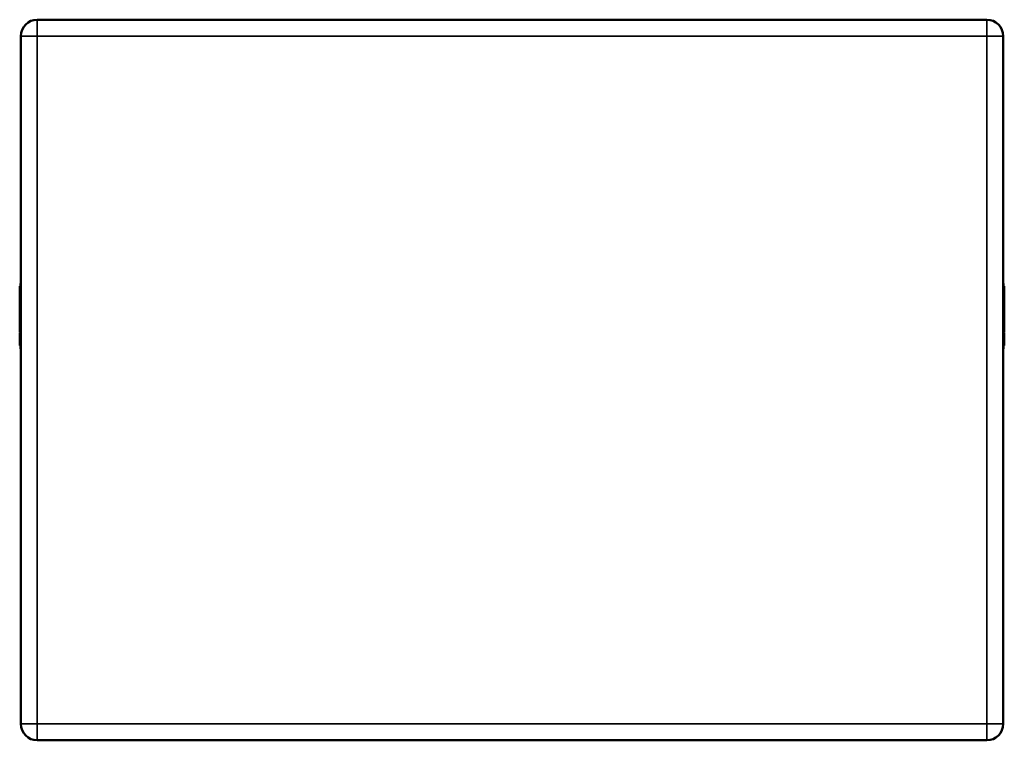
# Model space of a CAD drawing. Header units: millimetres. Extents: x 804 to 2238, y 539 to 1709.
# Tile 8 of 8: x 1637 to 2238, y 539 to 979. Entities that reach past the tile are written whole.
import ezdxf

# ---------------------------------------------------------------- set-up
doc = ezdxf.new("R2010")
doc.units = ezdxf.units.MM
doc.layers.add('Visibile (ISO)', color=7, linetype='Continuous', lineweight=50)
doc.layers.add('Visibile sottile (ISO)', color=7, linetype='Continuous', lineweight=35)

msp = doc.modelspace()

# ---------------------------------------------------------------- linework, layer by layer
at = {"layer": 'Visibile (ISO)'}
for p, q in [((2227.25, 978.71), (1647.25, 978.71)), ((1637.25, 968.71), (1637.25, 548.71)), ((2237.25, 548.71), (2237.25, 968.71)), ((1637.2, 818.71), (1637.2, 796.32)), ((1637.25, 818.71), (1637.2, 818.71)), ((1636.53, 815.94), (1636.53, 815.96)), ((1636.53, 815.96), (1637.03, 815.96)), ((1636.53, 815.88), (1636.53, 815.94)), ((1636.53, 815.94), (1637.03, 815.94)), ((1636.53, 815.62), (1636.53, 815.88)), ((1636.53, 815.88), (1637.03, 815.88)), ((1636.53, 815.61), (1636.53, 815.62)), ((1636.53, 815.62), (1637.03, 815.62)), ((1636.53, 815.6), (1636.53, 815.61)), ((1636.53, 815.61), (1637.03, 815.61)), ((1636.53, 814.81), (1636.53, 815.6)), ((1636.53, 815.6), (1637.03, 815.6)), ((1636.53, 814.53), (1636.53, 814.81)), ((1636.53, 814.47), (1636.53, 814.53)), ((1636.53, 814.53), (1637.03, 814.53)), ((1636.53, 814.43), (1636.53, 814.47)), ((1636.53, 814.36), (1636.53, 814.43)), ((1636.53, 814.43), (1637.03, 814.43)), ((1636.53, 812.97), (1636.53, 814.36)), ((1636.53, 814.36), (1637.03, 814.36)), ((1636.53, 812.97), (1636.53, 812.96)), ((1637.03, 812.97), (1636.53, 812.97)), ((1636.53, 812.96), (1636.53, 812.68)), ((1636.53, 812.68), (1636.53, 812.47)), ((1637.03, 812.68), (1636.53, 812.68)), ((1636.53, 812.47), (1636.53, 812.3)), ((1637.03, 812.47), (1636.53, 812.47)), ((1637.03, 812.3), (1636.53, 812.3)), ((1636.53, 812.3), (1636.53, 812.07)), ((1637.03, 812.07), (1636.53, 812.07)), ((1636.53, 812.07), (1636.53, 812.02)), ((1636.53, 812.02), (1636.53, 811.96)), ((1637.03, 811.96), (1636.53, 811.96)), ((1636.53, 811.96), (1636.53, 811.83)), ((1637.03, 817.71), (1637.03, 777.71)), ((1637.2, 817.62), (1637.03, 817.71)), ((2237.25, 817.59), (2237.46, 817.71)), ((2237.46, 777.71), (2237.46, 817.71)), ((2237.96, 815.96), (2237.46, 815.96)), ((2237.46, 815.72), (2237.96, 815.72)), ((2237.46, 815.58), (2237.96, 815.58)), ((2237.46, 815.24), (2237.96, 815.24)), ((2237.46, 815.24), (2237.96, 815.24)), ((2237.46, 815.18), (2237.96, 815.18)), ((2237.46, 815.06), (2237.96, 815.06)), ((2237.46, 815.02), (2237.96, 815.02)), ((2237.46, 814.98), (2237.96, 814.98)), ((2237.46, 814.82), (2237.96, 814.82)), ((2237.46, 814.75), (2237.96, 814.75)), ((2237.46, 814.65), (2237.96, 814.65)), ((2237.46, 814.52), (2237.96, 814.52)), ((2237.46, 814.29), (2237.96, 814.29)), ((2237.46, 814.24), (2237.96, 814.24)), ((2237.46, 814.2), (2237.96, 814.2)), ((2237.46, 813.73), (2237.96, 813.73)), ((2237.46, 813.26), (2237.96, 813.26)), ((2237.46, 813.19), (2237.96, 813.19)), ((2237.46, 812.94), (2237.96, 812.94)), ((2237.46, 812.81), (2237.96, 812.81)), ((2237.46, 812.63), (2237.96, 812.63)), ((2237.46, 812.39), (2237.96, 812.39)), ((2237.46, 812.18), (2237.96, 812.18)), ((2237.46, 812.17), (2237.96, 812.17)), ((2237.96, 815.96), (2237.96, 815.72)), ((2237.96, 815.68), (2237.96, 815.72)), ((2237.96, 815.61), (2237.96, 815.68)), ((2237.96, 815.6), (2237.96, 815.61)), ((2237.96, 815.58), (2237.96, 815.6)), ((2237.96, 815.24), (2237.96, 815.58)), ((2237.96, 815.24), (2237.96, 815.24)), ((2237.96, 815.18), (2237.96, 815.24)), ((2237.96, 815.06), (2237.96, 815.18)), ((2237.96, 815.02), (2237.96, 815.06)), ((2237.96, 815.02), (2237.96, 815.02)), ((2237.96, 814.98), (2237.96, 815.02)), ((2237.96, 814.82), (2237.96, 814.98)), ((2237.96, 814.75), (2237.96, 814.82)), ((2237.96, 814.65), (2237.96, 814.75)), ((2237.96, 814.55), (2237.96, 814.65)), ((2237.96, 814.52), (2237.96, 814.55)), ((2237.96, 814.43), (2237.96, 814.52)), ((2237.96, 814.29), (2237.96, 814.43)), ((2237.96, 814.24), (2237.96, 814.29)), ((2237.96, 814.23), (2237.96, 814.24)), ((2237.96, 814.2), (2237.96, 814.23)), ((2237.96, 813.73), (2237.96, 814.2)), ((2237.96, 813.68), (2237.96, 813.73)), ((2237.96, 813.3), (2237.96, 813.68)), ((2237.96, 813.26), (2237.96, 813.3)), ((2237.96, 813.25), (2237.96, 813.26)), ((2237.96, 813.19), (2237.96, 813.25)), ((2237.96, 812.94), (2237.96, 813.19)), ((2237.96, 812.81), (2237.96, 812.94)), ((2237.96, 812.63), (2237.96, 812.81)), ((2237.96, 812.43), (2237.96, 812.63)), ((2237.96, 812.39), (2237.96, 812.43)), ((2237.96, 812.31), (2237.96, 812.39)), ((2237.96, 812.18), (2237.96, 812.31)), ((2237.96, 812.17), (2237.96, 812.18)), ((2237.96, 811.81), (2237.96, 812.17)), ((1636.53, 811.83), (1636.53, 811.74)), ((1636.53, 811.74), (1636.53, 811.56)), ((1637.03, 811.74), (1636.53, 811.74)), ((1636.53, 811.74), (1636.53, 811.74)), ((1637.03, 811.74), (1636.53, 811.74)), ((1636.53, 811.56), (1636.53, 811.47)), ((1637.03, 811.56), (1636.53, 811.56)), ((1636.53, 811.47), (1636.53, 811.31)), ((1637.03, 811.31), (1636.53, 811.31)), ((1636.53, 811.31), (1636.53, 811.23)), ((1636.53, 811.23), (1636.53, 811.06)), ((1636.53, 811.06), (1636.53, 810.74)), ((1636.53, 810.74), (1636.53, 810.38)), ((1636.53, 810.38), (1636.53, 810.24)), ((1636.53, 810.24), (1636.53, 809.68)), ((1637.03, 810.24), (1636.53, 810.24)), ((1636.53, 809.68), (1636.53, 809.55)), ((1636.53, 809.55), (1636.53, 809.22)), ((1636.53, 809.22), (1636.53, 809.06)), ((1637.03, 809.06), (1636.53, 809.06)), ((1636.53, 809.06), (1636.53, 808.98)), ((1636.53, 808.98), (1636.53, 808.87)), ((1637.03, 808.87), (1636.53, 808.87)), ((1636.53, 808.87), (1636.53, 808.7)), ((1637.03, 808.7), (1636.53, 808.7)), ((1636.53, 808.7), (1636.53, 808.05)), ((1636.53, 808.05), (1636.53, 807.38)), ((1636.53, 807.38), (1636.53, 807.04)), ((1637.03, 807.38), (1636.53, 807.38)), ((1636.53, 807.04), (1636.53, 806.77)), ((1637.03, 807.04), (1636.53, 807.04)), ((1637.03, 806.77), (1636.53, 806.77)), ((1636.53, 806.77), (1636.53, 806.64)), ((1636.53, 806.64), (1636.53, 806.54)), ((1636.53, 806.54), (1636.53, 806.49)), ((1637.03, 806.54), (1636.53, 806.54)), ((1636.53, 806.49), (1636.53, 805.34)), ((1637.03, 806.49), (1636.53, 806.49)), ((2237.46, 811.81), (2237.96, 811.81)), ((2237.46, 811.14), (2237.96, 811.14)), ((2237.46, 810.85), (2237.96, 810.85)), ((2237.46, 810.52), (2237.96, 810.52)), ((2237.46, 808.98), (2237.96, 808.98)), ((2237.46, 808.76), (2237.96, 808.76)), ((2237.46, 808.68), (2237.96, 808.68)), ((2237.46, 808.38), (2237.96, 808.38)), ((2237.46, 807.96), (2237.96, 807.96)), ((2237.46, 807.08), (2237.96, 807.08)), ((2237.46, 806.89), (2237.96, 806.89)), ((2237.46, 806.57), (2237.96, 806.57)), ((2237.96, 806.43), (2237.46, 806.43)), ((2237.46, 806.26), (2237.96, 806.26)), ((2237.96, 811.76), (2237.96, 811.81)), ((2237.96, 811.43), (2237.96, 811.76)), ((2237.96, 811.14), (2237.96, 811.43)), ((2237.96, 810.85), (2237.96, 811.14)), ((2237.96, 810.52), (2237.96, 810.85)), ((2237.96, 809.78), (2237.96, 810.52)), ((2237.96, 809.44), (2237.96, 809.78)), ((2237.96, 809.14), (2237.96, 809.44)), ((2237.96, 808.98), (2237.96, 809.14)), ((2237.96, 808.76), (2237.96, 808.98)), ((2237.96, 808.68), (2237.96, 808.76)), ((2237.96, 808.38), (2237.96, 808.68)), ((2237.96, 807.96), (2237.96, 808.38)), ((2237.96, 807.66), (2237.96, 807.96)), ((2237.96, 807.08), (2237.96, 807.66)), ((2237.96, 806.89), (2237.96, 807.08)), ((2237.96, 806.57), (2237.96, 806.89)), ((2237.96, 806.43), (2237.96, 806.57)), ((2237.96, 806.32), (2237.96, 806.43)), ((2237.96, 806.32), (2237.96, 806.26)), ((2237.96, 806.18), (2237.96, 806.26)), ((2237.96, 805.44), (2237.96, 806.18)), ((1637.03, 805.34), (1636.53, 805.34)), ((1636.53, 805.34), (1636.53, 804.08)), ((1637.03, 804.08), (1636.53, 804.08)), ((1636.53, 804.08), (1636.53, 803.69)), ((1637.03, 803.69), (1636.53, 803.69)), ((1636.53, 803.69), (1636.53, 803.33)), ((1637.03, 803.33), (1636.53, 803.33)), ((1636.53, 803.33), (1636.53, 803.18)), ((1637.03, 803.18), (1636.53, 803.18)), ((1636.53, 803.18), (1636.53, 802.78)), ((1637.03, 802.78), (1636.53, 802.78)), ((1636.53, 802.78), (1636.53, 802.67)), ((1636.53, 802.67), (1636.53, 802.64)), ((1636.53, 800.07), (1636.53, 802.64)), ((1637.03, 802.64), (1636.53, 802.64)), ((1636.53, 800.07), (1636.53, 800.07)), ((1636.53, 800.07), (1637.03, 800.07)), ((1637.03, 800.07), (1636.53, 800.07)), ((1636.53, 794.12), (1636.53, 800.07)), ((2237.46, 805.44), (2237.96, 805.44)), ((2237.46, 804.94), (2237.96, 804.94)), ((2237.46, 804.82), (2237.96, 804.82)), ((2237.46, 803.15), (2237.96, 803.15)), ((2237.46, 802.72), (2237.96, 802.72)), ((2237.46, 802.57), (2237.96, 802.57)), ((2237.96, 800.07), (2237.46, 800.07)), ((2237.96, 804.94), (2237.96, 805.44)), ((2237.96, 804.82), (2237.96, 804.94)), ((2237.96, 804.36), (2237.96, 804.82)), ((2237.96, 803.58), (2237.96, 804.36)), ((2237.96, 803.26), (2237.96, 803.58)), ((2237.96, 803.15), (2237.96, 803.26)), ((2237.96, 802.87), (2237.96, 803.15)), ((2237.96, 802.72), (2237.96, 802.87)), ((2237.96, 802.57), (2237.96, 802.72)), ((2237.96, 802.57), (2237.96, 800.07)), ((2237.96, 800.07), (2237.96, 794.12)), ((1636.53, 794.12), (1637.03, 794.12)), ((1636.53, 794.12), (1636.53, 788.17)), ((2237.46, 794.12), (2237.96, 794.12)), ((2237.96, 788.17), (2237.96, 794.12)), ((1637.03, 788.17), (1636.53, 788.17)), ((2237.96, 788.17), (2237.46, 788.17)), ((1636.53, 787.77), (1636.53, 787.77)), ((1636.53, 787.77), (1637.03, 787.77)), ((1637.03, 787.77), (1636.53, 787.77)), ((1636.53, 787.77), (1636.53, 787.72)), ((1636.53, 787.72), (1636.53, 787.65)), ((1636.53, 787.65), (1636.53, 787.62)), ((1637.03, 787.65), (1636.53, 787.65)), ((1636.53, 787.62), (1636.53, 787.2)), ((1637.03, 787.62), (1636.53, 787.62)), ((1636.53, 787.2), (1636.53, 787.16)), ((1637.03, 787.2), (1636.53, 787.2)), ((1637.03, 787.16), (1636.53, 787.16)), ((1636.53, 787.16), (1636.53, 787.07)), ((1636.53, 787.07), (1636.53, 786.85)), ((1637.03, 787.07), (1636.53, 787.07)), ((1636.53, 786.85), (1636.53, 786.76)), ((1637.03, 786.85), (1636.53, 786.85)), ((1636.53, 786.76), (1636.53, 786.75)), ((1637.03, 786.76), (1636.53, 786.76)), ((1636.53, 786.75), (1636.53, 786.74)), ((1637.03, 786.75), (1636.53, 786.75)), ((1637.03, 786.74), (1636.53, 786.74)), ((1636.53, 786.74), (1636.53, 786.17)), ((1636.53, 786.17), (1636.53, 786.01)), ((1636.53, 785.8), (1636.53, 786.01)), ((1637.03, 786.01), (1636.53, 786.01)), ((1636.53, 785.75), (1636.53, 785.8)), ((1636.53, 785.8), (1637.03, 785.8)), ((1636.53, 785.72), (1636.53, 785.75)), ((1636.53, 785.75), (1637.03, 785.75)), ((1636.53, 785.04), (1636.53, 785.72)), ((1636.53, 785.72), (1637.03, 785.72)), ((1636.53, 784.84), (1636.53, 785.04)), ((1637.03, 785.04), (1636.53, 785.04)), ((1636.53, 784.67), (1636.53, 784.84)), ((1636.53, 784.61), (1636.53, 784.67)), ((1636.53, 784.49), (1636.53, 784.61)), ((1637.03, 784.61), (1636.53, 784.61)), ((1636.53, 784.27), (1636.53, 784.49)), ((1636.53, 784.2), (1636.53, 784.27)), ((1636.53, 784.19), (1636.53, 784.2)), ((1636.53, 784.2), (1636.53, 784.2)), ((1636.53, 784.2), (1637.03, 784.2)), ((1637.03, 784.2), (1636.53, 784.2)), ((1636.53, 784.13), (1636.53, 784.19)), ((1636.53, 784.11), (1636.53, 784.13)), ((1636.53, 784.13), (1637.03, 784.13)), ((1636.53, 783.92), (1636.53, 784.11)), ((1636.53, 783.73), (1636.53, 783.92)), ((1636.53, 783.92), (1637.03, 783.92)), ((1636.53, 783.55), (1636.53, 783.73)), ((1636.53, 783.42), (1636.53, 783.55)), ((1637.03, 783.55), (1636.53, 783.55)), ((1636.53, 783.41), (1636.53, 783.42)), ((1637.03, 783.42), (1636.53, 783.42)), ((1636.53, 783.37), (1636.53, 783.41)), ((1636.53, 783.41), (1637.03, 783.41)), ((1636.53, 783.22), (1636.53, 783.37)), ((1636.53, 783.37), (1637.03, 783.37)), ((1636.53, 782.92), (1636.53, 783.22)), ((1636.53, 782.79), (1636.53, 782.92)), ((1636.53, 782.92), (1637.03, 782.92)), ((1636.53, 782.75), (1636.53, 782.79)), ((1636.53, 782.74), (1636.53, 782.75)), ((1636.53, 782.75), (1637.03, 782.75)), ((1636.53, 782.4), (1636.53, 782.74)), ((1636.53, 782.36), (1636.53, 782.4)), ((1636.53, 782.36), (1636.53, 782.26)), ((1637.03, 782.36), (1636.53, 782.36)), ((1636.53, 782.26), (1636.53, 782.03)), ((1637.03, 782.03), (1636.53, 782.03)), ((1636.53, 782.03), (1636.53, 781.93)), ((1636.53, 781.93), (1636.53, 781.89)), ((1636.53, 781.89), (1636.53, 781.79)), ((1637.03, 781.89), (1636.53, 781.89)), ((2237.96, 787.77), (2237.46, 787.77)), ((2237.96, 787.71), (2237.46, 787.71)), ((2237.96, 787.64), (2237.46, 787.64)), ((2237.96, 787.51), (2237.46, 787.51)), ((2237.96, 787.4), (2237.46, 787.4)), ((2237.96, 786.58), (2237.46, 786.58)), ((2237.96, 785.63), (2237.46, 785.63)), ((2237.96, 785.56), (2237.46, 785.56)), ((2237.96, 784.92), (2237.46, 784.92)), ((2237.46, 784.86), (2237.96, 784.86)), ((2237.96, 784.41), (2237.46, 784.41)), ((2237.96, 783.41), (2237.46, 783.41)), ((2237.96, 783.36), (2237.46, 783.36)), ((2237.96, 782.83), (2237.46, 782.83)), ((2237.46, 782.79), (2237.96, 782.79)), ((2237.96, 782.67), (2237.46, 782.67)), ((2237.96, 787.77), (2237.96, 787.75)), ((2237.96, 787.75), (2237.96, 787.71)), ((2237.96, 787.71), (2237.96, 787.64)), ((2237.96, 787.64), (2237.96, 787.51)), ((2237.96, 787.51), (2237.96, 787.4)), ((2237.96, 787.4), (2237.96, 786.58)), ((2237.96, 786.58), (2237.96, 785.63)), ((2237.96, 785.63), (2237.96, 785.59)), ((2237.96, 785.59), (2237.96, 785.56)), ((2237.96, 785.56), (2237.96, 784.92)), ((2237.96, 784.92), (2237.96, 784.88)), ((2237.96, 784.88), (2237.96, 784.86)), ((2237.96, 784.86), (2237.96, 784.41)), ((2237.96, 784.41), (2237.96, 783.41)), ((2237.96, 783.41), (2237.96, 783.38)), ((2237.96, 783.38), (2237.96, 783.36)), ((2237.96, 783.36), (2237.96, 782.83)), ((2237.96, 782.83), (2237.96, 782.8)), ((2237.96, 782.8), (2237.96, 782.79)), ((2237.96, 782.79), (2237.96, 782.67)), ((2237.96, 782.67), (2237.96, 781.66)), ((1637.03, 781.79), (1636.53, 781.79)), ((1636.53, 781.79), (1636.53, 781.6)), ((1636.53, 781.6), (1636.53, 781.45)), ((1636.53, 781.45), (1636.53, 781.41)), ((1636.53, 781.41), (1636.53, 781.33)), ((1637.03, 781.41), (1636.53, 781.41)), ((1637.03, 781.33), (1636.53, 781.33)), ((1636.53, 781.33), (1636.53, 781.3)), ((1636.53, 781.3), (1636.53, 781.27)), ((1637.03, 781.27), (1636.53, 781.27)), ((1636.53, 781.27), (1636.53, 781.19)), ((1636.53, 781.19), (1636.53, 781.11)), ((1636.53, 781.11), (1636.53, 780.96)), ((1636.53, 780.96), (1636.53, 780.89)), ((1636.53, 780.89), (1636.53, 780.86)), ((1637.03, 780.89), (1636.53, 780.89)), ((1637.03, 780.89), (1636.53, 780.89)), ((1636.53, 780.89), (1636.53, 780.89)), ((1636.53, 780.86), (1636.53, 780.78)), ((1636.53, 780.78), (1636.53, 780.7)), ((1636.53, 780.7), (1636.53, 780.55)), ((1637.03, 780.7), (1636.53, 780.7)), ((1636.53, 780.55), (1637.03, 780.55)), ((1636.53, 780.55), (1636.53, 780.54)), ((1636.53, 780.43), (1636.53, 780.54)), ((1637.03, 780.54), (1636.53, 780.54)), ((1636.53, 780.36), (1636.53, 780.43)), ((1636.53, 780.43), (1637.03, 780.43)), ((1636.53, 780.35), (1636.53, 780.36)), ((1636.53, 780.2), (1636.53, 780.35)), ((1637.03, 780.35), (1636.53, 780.35)), ((1636.53, 780.1), (1636.53, 780.2)), ((1636.53, 780.09), (1636.53, 780.1)), ((1636.53, 779.91), (1636.53, 780.09)), ((1637.03, 780.09), (1636.53, 780.09)), ((1636.53, 779.9), (1636.53, 779.91)), ((1636.53, 779.88), (1636.53, 779.9)), ((1637.03, 779.9), (1636.53, 779.9)), ((1636.53, 779.85), (1636.53, 779.88)), ((1636.53, 779.88), (1637.03, 779.88)), ((1636.53, 779.82), (1636.53, 779.85)), ((1636.53, 779.81), (1636.53, 779.82)), ((1636.53, 779.82), (1637.03, 779.82)), ((1636.53, 779.8), (1636.53, 779.81)), ((1636.53, 779.76), (1636.53, 779.8)), ((1636.53, 779.73), (1636.53, 779.76)), ((1636.53, 779.7), (1636.53, 779.73)), ((1636.53, 779.73), (1636.53, 779.73)), ((1636.53, 779.73), (1636.53, 779.73)), ((1636.53, 779.73), (1636.53, 779.73)), ((1636.53, 779.73), (1637.03, 779.73)), ((1637.03, 779.73), (1636.53, 779.73)), ((1637.03, 779.73), (1636.53, 779.73)), ((1636.53, 779.7), (1636.53, 779.7)), ((1636.53, 779.7), (1636.53, 779.7)), ((1637.03, 779.7), (1636.53, 779.7)), ((1637.03, 779.7), (1636.53, 779.7)), ((1637.03, 779.7), (1636.53, 779.7)), ((1637.25, 777.84), (1637.03, 777.71)), ((2237.25, 777.84), (2237.46, 777.71)), ((2237.96, 781.66), (2237.46, 781.66)), ((2237.96, 781.61), (2237.46, 781.61)), ((2237.96, 781.23), (2237.46, 781.23)), ((2237.96, 781.19), (2237.46, 781.19)), ((2237.46, 781.19), (2237.96, 781.19)), ((2237.46, 781.12), (2237.96, 781.12)), ((2237.46, 780.62), (2237.96, 780.62)), ((2237.96, 780.31), (2237.46, 780.31)), ((2237.96, 780.29), (2237.46, 780.29)), ((2237.46, 780.11), (2237.96, 780.11)), ((2237.46, 779.76), (2237.96, 779.76)), ((2237.96, 779.74), (2237.46, 779.74)), ((2237.46, 779.73), (2237.96, 779.73)), ((2237.46, 779.7), (2237.96, 779.7)), ((2237.96, 781.66), (2237.96, 781.63)), ((2237.96, 781.63), (2237.96, 781.61)), ((2237.96, 781.61), (2237.96, 781.23)), ((2237.96, 781.23), (2237.96, 781.2)), ((2237.96, 781.2), (2237.96, 781.19)), ((2237.96, 781.19), (2237.96, 781.19)), ((2237.96, 781.19), (2237.96, 781.12)), ((2237.96, 781.12), (2237.96, 780.95)), ((2237.96, 780.95), (2237.96, 780.63)), ((2237.96, 780.63), (2237.96, 780.62)), ((2237.96, 780.62), (2237.96, 780.31)), ((2237.96, 780.31), (2237.96, 780.29)), ((2237.96, 780.29), (2237.96, 780.14)), ((2237.96, 780.14), (2237.96, 780.11)), ((2237.96, 779.87), (2237.96, 780.11)), ((2237.96, 779.77), (2237.96, 779.87)), ((2237.96, 779.76), (2237.96, 779.77)), ((2237.96, 779.76), (2237.96, 779.74)), ((2237.96, 779.74), (2237.96, 779.73)), ((2237.96, 779.73), (2237.96, 779.71)), ((2237.96, 779.71), (2237.96, 779.7)), ((2237.96, 779.7), (2237.96, 779.7)), ((1647.25, 538.71), (2227.25, 538.71))]:
    msp.add_line(p, q, dxfattribs=at)
for centre, start, end in [((1647.25, 968.71), 90, 180), ((2227.25, 968.71), 0, 90), ((1647.25, 548.71), 180, 270), ((2227.25, 548.71), 270, 0)]:
    msp.add_arc(centre, 10, start, end, dxfattribs=at)
at = {"layer": 'Visibile sottile (ISO)'}
for p, q in [((1647.25, 968.71), (1647.25, 978.71)), ((2227.25, 978.71), (2227.25, 968.71)), ((1637.25, 968.71), (1647.25, 968.71)), ((2227.25, 968.71), (1647.25, 968.71)), ((1647.25, 968.71), (1647.25, 548.71)), ((2227.25, 548.71), (2227.25, 968.71)), ((2227.25, 968.71), (2237.25, 968.71)), ((1636.53, 814.81), (1637.03, 814.81)), ((1636.53, 814.47), (1637.03, 814.47)), ((1637.03, 812.96), (1636.53, 812.96)), ((1637.03, 812.02), (1636.53, 812.02)), ((2237.46, 815.68), (2237.96, 815.68)), ((2237.46, 815.61), (2237.96, 815.61)), ((2237.46, 815.6), (2237.96, 815.6)), ((2237.46, 815.02), (2237.96, 815.02)), ((2237.46, 814.55), (2237.96, 814.55)), ((2237.46, 814.43), (2237.96, 814.43)), ((2237.46, 814.23), (2237.96, 814.23)), ((2237.46, 813.68), (2237.96, 813.68)), ((2237.46, 813.3), (2237.96, 813.3)), ((2237.46, 813.25), (2237.96, 813.25)), ((2237.46, 812.43), (2237.96, 812.43)), ((2237.46, 812.31), (2237.96, 812.31)), ((1637.03, 811.83), (1636.53, 811.83)), ((1636.53, 811.47), (1637.03, 811.47)), ((1637.03, 811.23), (1636.53, 811.23)), ((1637.03, 811.06), (1636.53, 811.06)), ((1637.03, 810.74), (1636.53, 810.74)), ((1637.03, 810.38), (1636.53, 810.38)), ((1637.03, 809.68), (1636.53, 809.68)), ((1637.03, 809.55), (1636.53, 809.55)), ((1637.03, 809.22), (1636.53, 809.22)), ((1637.03, 808.98), (1636.53, 808.98)), ((1637.03, 808.05), (1636.53, 808.05)), ((1637.03, 806.64), (1636.53, 806.64)), ((2237.46, 811.76), (2237.96, 811.76)), ((2237.46, 811.43), (2237.96, 811.43)), ((2237.46, 809.78), (2237.96, 809.78)), ((2237.46, 809.44), (2237.96, 809.44)), ((2237.46, 809.14), (2237.96, 809.14)), ((2237.46, 807.66), (2237.96, 807.66)), ((2237.46, 806.32), (2237.96, 806.32)), ((2237.46, 806.18), (2237.96, 806.18)), ((1637.03, 802.67), (1636.53, 802.67)), ((2237.46, 804.36), (2237.96, 804.36)), ((2237.46, 803.58), (2237.96, 803.58)), ((2237.46, 803.26), (2237.96, 803.26)), ((2237.46, 802.87), (2237.96, 802.87)), ((1637.03, 787.72), (1636.53, 787.72)), ((1637.03, 786.17), (1636.53, 786.17)), ((1636.53, 784.84), (1637.03, 784.84)), ((1636.53, 784.67), (1637.03, 784.67)), ((1636.53, 784.49), (1637.03, 784.49)), ((1636.53, 784.27), (1637.03, 784.27)), ((1636.53, 784.19), (1637.03, 784.19)), ((1636.53, 784.11), (1637.03, 784.11)), ((1636.53, 783.73), (1637.03, 783.73)), ((1636.53, 783.22), (1637.03, 783.22)), ((1636.53, 782.79), (1637.03, 782.79)), ((1636.53, 782.74), (1637.03, 782.74)), ((1636.53, 782.4), (1637.03, 782.4)), ((1637.03, 782.26), (1636.53, 782.26)), ((1637.03, 781.93), (1636.53, 781.93)), ((2237.96, 787.75), (2237.46, 787.75)), ((2237.96, 785.59), (2237.46, 785.59)), ((2237.96, 784.88), (2237.46, 784.88)), ((2237.96, 783.38), (2237.46, 783.38)), ((2237.96, 782.8), (2237.46, 782.8)), ((1637.03, 781.6), (1636.53, 781.6)), ((1637.03, 781.45), (1636.53, 781.45)), ((1637.03, 781.3), (1636.53, 781.3)), ((1636.53, 781.19), (1637.03, 781.19)), ((1637.03, 781.11), (1636.53, 781.11)), ((1637.03, 780.96), (1636.53, 780.96)), ((1637.03, 780.86), (1636.53, 780.86)), ((1637.03, 780.78), (1636.53, 780.78)), ((1636.53, 780.36), (1637.03, 780.36)), ((1636.53, 780.2), (1637.03, 780.2)), ((1636.53, 780.1), (1637.03, 780.1)), ((1636.53, 779.91), (1637.03, 779.91)), ((1636.53, 779.85), (1637.03, 779.85)), ((1637.03, 779.81), (1636.53, 779.81)), ((1636.53, 779.8), (1637.03, 779.8)), ((1636.53, 779.76), (1637.03, 779.76)), ((1636.53, 779.73), (1637.03, 779.73)), ((2237.96, 781.63), (2237.46, 781.63)), ((2237.96, 781.2), (2237.46, 781.2)), ((2237.46, 780.95), (2237.96, 780.95)), ((2237.96, 780.63), (2237.46, 780.63)), ((2237.46, 780.14), (2237.96, 780.14)), ((2237.46, 779.87), (2237.96, 779.87)), ((2237.46, 779.77), (2237.96, 779.77)), ((2237.96, 779.71), (2237.46, 779.71)), ((2237.96, 779.7), (2237.46, 779.7)), ((1647.25, 548.71), (1637.25, 548.71)), ((1647.25, 548.71), (2227.25, 548.71)), ((1647.25, 538.71), (1647.25, 548.71)), ((2237.25, 548.71), (2227.25, 548.71)), ((2227.25, 548.71), (2227.25, 538.71))]:
    msp.add_line(p, q, dxfattribs=at)

doc.saveas('drawing.dxf')
